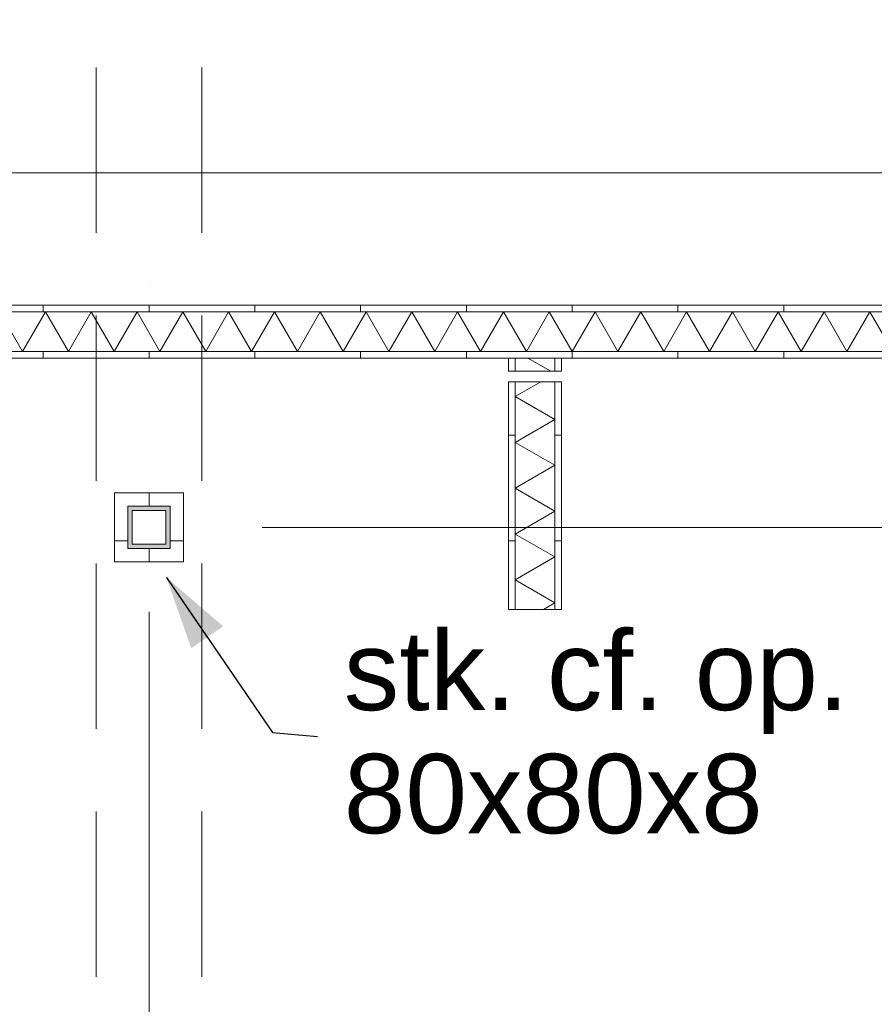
# Model space of a CAD drawing. Header units: millimetres. Extents: x -54205 to 352602, y -8439 to 61516.
# Tile 99 of 189: x 39355 to 40972, y 17124 to 18986. Entities that reach past the tile are written whole.
import ezdxf
from ezdxf.enums import TextEntityAlignment as Align

# ---------------------------------------------------------------- set-up
doc = ezdxf.new("R2010")
doc.units = ezdxf.units.MM
doc.header["$MEASUREMENT"] = 0
doc.linetypes.add('streep-punt', pattern=[2500, 1250, -625, 0, -625])
doc.linetypes.add('streeplijn', pattern=[468.700004, 312.5, -156.200004])
for name, color, linetype in [('28 Draagconstructies', 7, 'Continuous'), ('Maatvoering 1_ 100', 7, 'Continuous'), ('Maatvoering 1_ 100 2D arcering', 7, 'Continuous'), ('New_22 NC Binnenwanden', 7, 'Continuous'), ('New_22 NC Binnenwanden Doorsnede-arcering', 7, 'Continuous'), ('New_22 NC Binnenwanden Laagscheidingslijnen', 7, 'Continuous'), ('New_28 Draagconstructies', 7, 'Continuous'), ('New_28 Draagconstructies Doorsnede-arcering', 7, 'Continuous'), ('New_Maatvoering 1_ 100', 7, 'Continuous'), ('New_Maatvoering 1_ 100 2D arcering', 7, 'Continuous'), ('New_Ruimtefuncties Zone omranding', 7, 'Continuous'), ('Stramien', 7, 'Continuous')]:
    doc.layers.add(name, color=color, linetype=linetype)
doc.styles.add('GENERATED_STYLE_1', font='arial.ttf')
doc.styles.add('GENERATED_STYLE_2', font='arial.ttf')
doc.dimstyles.new('GENERATED_STYLE__11', dxfattribs={"dimtxt": 0.18, "dimasz": 136.8, "dimexe": 0.18, "dimexo": 0.0625, "dimgap": 0, "dimtad": 0, "dimtih": 1, "dimtoh": 1, "dimdec": 4, "dimzin": 0, "dimdsep": 46, "dimcen": 0.09, "dimadec": 0, "dimazin": 0, "dimtfac": 1, "dimtdec": 4, "dimtmove": 0, "dimatfit": 3, "dimldrblk": 'ARROWHEAD_5', "dimfxl": 1, "dimtolj": 1, "dimtzin": 0, "dimarcsym": 0})
doc.dimstyles.new('GENERATED_STYLE__2', dxfattribs={"dimtxt": 250, "dimasz": 142.5, "dimexe": 0.18, "dimexo": 0.0625, "dimgap": 0, "dimtad": 1, "dimtih": 1, "dimtoh": 1, "dimdec": 0, "dimzin": 0, "dimdsep": 46, "dimtxsty": 'GENERATED_STYLE_2', "dimblk": 'ARROWHEAD_11', "dimblk1": 'ARROWHEAD_11', "dimblk2": 'ARROWHEAD_11', "dimcen": 0.09, "dimse1": 1, "dimse2": 1, "dimclrd": 1, "dimclre": 1, "dimclrt": 2, "dimadec": 1, "dimazin": 0, "dimtfac": 1, "dimtdec": 4, "dimtmove": 0, "dimatfit": 3, "dimfxl": 1, "dimtolj": 1, "dimtzin": 0, "dimarcsym": 0})
doc.dimstyles.new('GENERATED_STYLE__3', dxfattribs={"dimtxt": 179.999995, "dimasz": 142.5, "dimexe": 0.18, "dimexo": 0.0625, "dimgap": 0, "dimtad": 1, "dimtih": 1, "dimtoh": 1, "dimdec": 0, "dimzin": 0, "dimdsep": 46, "dimtxsty": 'GENERATED_STYLE_1', "dimblk": 'ARROWHEAD_11', "dimblk1": 'ARROWHEAD_11', "dimblk2": 'ARROWHEAD_11', "dimcen": 0.09, "dimse1": 1, "dimse2": 1, "dimclrd": 1, "dimclre": 1, "dimclrt": 2, "dimadec": 1, "dimazin": 0, "dimtfac": 1, "dimtdec": 4, "dimtmove": 0, "dimatfit": 3, "dimfxl": 1, "dimtolj": 1, "dimtzin": 0, "dimarcsym": 0})
doc.dimstyles.new('GENERATED_STYLE__4', dxfattribs={"dimtxt": 250, "dimasz": 142.5, "dimexe": 0.18, "dimexo": 0.0625, "dimgap": 0, "dimtad": 1, "dimdec": 0, "dimzin": 0, "dimdsep": 46, "dimtxsty": 'GENERATED_STYLE_2', "dimblk": 'ARROWHEAD_11', "dimblk1": 'ARROWHEAD_11', "dimblk2": 'ARROWHEAD_11', "dimcen": 0.09, "dimse1": 1, "dimse2": 1, "dimclrd": 1, "dimclre": 1, "dimclrt": 2, "dimadec": 1, "dimazin": 0, "dimtfac": 1, "dimtdec": 4, "dimtmove": 0, "dimatfit": 3, "dimfxl": 1, "dimtolj": 1, "dimtzin": 0, "dimarcsym": 0})
pattern_1 = [(270, (0, 0), (200, 0), [])]
pattern_2 = [(1e-14, (0, 0), (0, 200), [])]
pattern_3 = [(90, (0, 0), (-200, 0), [])]

# ---------------------------------------------------------------- blocks, each defined once
blk = doc.blocks.new('*X487')
at = {"layer": 'New_22 NC Binnenwanden Doorsnede-arcering', "color": 7, "linetype": 'Continuous', "lineweight": 0}
for p, q in [((39317.6, 18433.4), (39360.9, 18358.4)), ((39404.2, 18433.4), (39360.9, 18358.4)), ((39404.2, 18433.4), (39447.5, 18358.4)), ((39490.8, 18433.4), (39447.5, 18358.4)), ((39490.8, 18433.4), (39534.1, 18358.4)), ((39577.4, 18433.4), (39534.1, 18358.4)), ((39577.4, 18433.4), (39620.7, 18358.4)), ((39664, 18433.4), (39620.7, 18358.4)), ((39664, 18433.4), (39707.3, 18358.4)), ((39750.6, 18433.4), (39707.3, 18358.4)), ((39750.6, 18433.4), (39793.9, 18358.4)), ((39837.2, 18433.4), (39793.9, 18358.4)), ((39837.2, 18433.4), (39880.5, 18358.4)), ((39923.8, 18433.4), (39880.5, 18358.4)), ((39923.8, 18433.4), (39967.1, 18358.4)), ((40010.4, 18433.4), (39967.1, 18358.4)), ((40010.4, 18433.4), (40053.7, 18358.4)), ((40097, 18433.4), (40053.7, 18358.4)), ((40097, 18433.4), (40140.3, 18358.4)), ((40183.6, 18433.4), (40140.3, 18358.4)), ((40183.6, 18433.4), (40226.9, 18358.4)), ((40270.2, 18433.4), (40226.9, 18358.4)), ((40270.2, 18433.4), (40313.5, 18358.4)), ((40356.8, 18433.4), (40313.5, 18358.4)), ((40356.8, 18433.4), (40400.1, 18358.4)), ((40443.4, 18433.4), (40400.1, 18358.4)), ((40443.4, 18433.4), (40486.7, 18358.4)), ((40530, 18433.4), (40486.7, 18358.4)), ((40530, 18433.4), (40573.3, 18358.4)), ((40616.6, 18433.4), (40573.3, 18358.4)), ((40616.6, 18433.4), (40659.9, 18358.4)), ((40703.2, 18433.4), (40659.9, 18358.4)), ((40703.2, 18433.4), (40746.5, 18358.4)), ((40789.8, 18433.4), (40746.5, 18358.4)), ((40789.8, 18433.4), (40833.1, 18358.4)), ((40876.4, 18433.4), (40833.1, 18358.4)), ((40876.4, 18433.4), (40919.7, 18358.4)), ((40963, 18433.4), (40919.7, 18358.4)), ((40963, 18433.4), (41006.3, 18358.4))]:
    blk.add_line(p, q, dxfattribs=at)
blk = doc.blocks.new('Wall_179_1', base_point=(47120, 18345.9))
at = {"layer": 'New_22 NC Binnenwanden Doorsnede-arcering', "linetype": 'Continuous', "lineweight": 0, "true_color": 0x000000}
h = blk.add_hatch(dxfattribs=at)
h.set_pattern_fill('930_Lijnen_vert_200_0001', color=18, style=0, pattern_type=2)
h.set_pattern_definition(pattern_1)
h.paths.add_polyline_path([(39042.5, 18433.4), (47207.5, 18433.4), (47207.5, 18445.9), (39042.5, 18445.9)])
h = blk.add_hatch(dxfattribs=at)
h.set_pattern_fill('930_Lijnen_vert_200_0001', color=18, style=0, pattern_type=2)
h.set_pattern_definition(pattern_1)
h.paths.add_polyline_path([(39130, 18345.9), (47120, 18345.9), (47120, 18358.4), (39130, 18358.4)])
at = {"layer": 'New_22 NC Binnenwanden', "color": 1, "linetype": 'Continuous', "lineweight": 0, "flags": 128}
for points in [[(47207.5, 18445.9), (39030, 18445.9)], [(39130, 18345.9), (40280, 18345.9)], [(40292.5, 18345.9), (40367.5, 18345.9)], [(40380, 18345.9), (42930, 18345.9)]]:
    blk.add_lwpolyline(points, dxfattribs=at)
at = {"layer": 'New_22 NC Binnenwanden Laagscheidingslijnen', "color": 1, "linetype": 'Continuous', "lineweight": 0}
for p, q in [((47132.5, 18433.4), (39117.5, 18433.4)), ((39117.5, 18358.4), (47120, 18358.4))]:
    blk.add_line(p, q, dxfattribs=at)
at = {"layer": 'New_22 NC Binnenwanden', "color": 1, "lineweight": 0}
blk.add_blockref('*X487', (0, 0), dxfattribs=at)
blk = doc.blocks.new('*X490')
at = {"layer": 'New_22 NC Binnenwanden Doorsnede-arcering', "color": 7, "linetype": 'Continuous', "lineweight": 0}
blk.add_line((40316.4, 18345.9), (40359.7, 18320.9), dxfattribs=at)
blk = doc.blocks.new('*X491')
at = {"layer": 'New_22 NC Binnenwanden Doorsnede-arcering', "color": 7, "linetype": 'Continuous', "lineweight": 0}
for p, q in [((40292.5, 18273.1), (40340.6, 18300.9)), ((40292.5, 18273.1), (40367.5, 18229.8)), ((40292.5, 18186.5), (40367.5, 18229.8)), ((40292.5, 18186.5), (40367.5, 18143.2)), ((40292.5, 18099.9), (40367.5, 18143.2)), ((40292.5, 18099.9), (40367.5, 18056.6)), ((40292.5, 18013.3), (40367.5, 18056.6)), ((40292.5, 18013.3), (40367.5, 17970)), ((40292.5, 17926.7), (40367.5, 17970)), ((40292.5, 17926.7), (40367.5, 17883.4)), ((40345.8, 17870.9), (40367.5, 17883.4))]:
    blk.add_line(p, q, dxfattribs=at)
blk = doc.blocks.new('Wall_180_1', base_point=(40380, 17870.9))
at = {"layer": 'New_22 NC Binnenwanden Doorsnede-arcering', "linetype": 'Continuous', "lineweight": 0, "true_color": 0x000000}
h = blk.add_hatch(dxfattribs=at)
h.set_pattern_fill('930_Lijnen_vert_200_0001', color=18, style=0, pattern_type=2)
h.set_pattern_definition(pattern_2)
h.paths.add_polyline_path([(40280, 18345.9), (40280, 18320.9), (40292.5, 18320.9), (40292.5, 18345.9)])
h = blk.add_hatch(dxfattribs=at)
h.set_pattern_fill('930_Lijnen_vert_200_0001', color=18, style=0, pattern_type=2)
h.set_pattern_definition(pattern_2)
h.paths.add_polyline_path([(40380, 18320.9), (40380, 18345.9), (40367.5, 18345.9), (40367.5, 18320.9)])
h = blk.add_hatch(dxfattribs=at)
h.set_pattern_fill('930_Lijnen_vert_200_0001', color=18, style=0, pattern_type=2)
h.set_pattern_definition(pattern_2)
h.paths.add_polyline_path([(40280, 18300.9), (40280, 17870.9), (40292.5, 17870.9), (40292.5, 18300.9)])
h = blk.add_hatch(dxfattribs=at)
h.set_pattern_fill('930_Lijnen_vert_200_0001', color=18, style=0, pattern_type=2)
h.set_pattern_definition(pattern_2)
h.paths.add_polyline_path([(40380, 17870.9), (40380, 18300.9), (40367.5, 18300.9), (40367.5, 17870.9)])
at = {"layer": 'New_22 NC Binnenwanden', "color": 1, "linetype": 'Continuous', "lineweight": 0, "flags": 128}
for points in [[(40280, 18345.9), (40280, 18320.9)], [(40367.5, 18345.9), (40292.5, 18345.9)], [(40380, 18320.9), (40380, 18345.9)], [(40280, 18300.9), (40280, 17870.9)], [(40380, 17870.9), (40380, 18300.9)], [(40280, 17870.9), (40380, 17870.9)]]:
    blk.add_lwpolyline(points, dxfattribs=at)
at = {"layer": 'New_22 NC Binnenwanden Laagscheidingslijnen', "color": 1, "linetype": 'Continuous', "lineweight": 0}
for p, q in [((40292.5, 18345.9), (40292.5, 18320.9)), ((40367.5, 18320.9), (40367.5, 18345.9)), ((40280, 18320.9), (40292.5, 18320.9)), ((40292.5, 18320.9), (40367.5, 18320.9)), ((40367.5, 18320.9), (40380, 18320.9)), ((40292.5, 18300.9), (40280, 18300.9)), ((40292.5, 18300.9), (40292.5, 17870.9)), ((40367.5, 18300.9), (40292.5, 18300.9)), ((40380, 18300.9), (40367.5, 18300.9)), ((40367.5, 17870.9), (40367.5, 18300.9))]:
    blk.add_line(p, q, dxfattribs=at)
at = {"layer": 'New_22 NC Binnenwanden', "color": 1, "lineweight": 0}
for name in ['*X490', '*X491']:
    blk.add_blockref(name, (0, 0), dxfattribs=at)
blk = doc.blocks.new('Wall_320_1', base_point=(39535, 17960.9))
at = {"layer": 'New_22 NC Binnenwanden Doorsnede-arcering', "linetype": 'Continuous', "lineweight": 0, "true_color": 0x000000}
h = blk.add_hatch(dxfattribs=at)
h.set_pattern_fill('930_Lijnen_vert_200_0001', color=18, style=0, pattern_type=2)
h.set_pattern_definition(pattern_2)
h.paths.add_polyline_path([(39560, 18090.9), (39535, 18090.9), (39560, 18065.9)])
h = blk.add_hatch(dxfattribs=at)
h.set_pattern_fill('930_Lijnen_vert_200_0001', color=18, style=0, pattern_type=2)
h.set_pattern_definition(pattern_2)
h.paths.add_polyline_path([(39560, 18065.9), (39535, 18090.9), (39535, 18065.9)])
h = blk.add_hatch(dxfattribs=at)
h.set_pattern_fill('930_Lijnen_vert_200_0001', color=18, style=0, pattern_type=2)
h.set_pattern_definition(pattern_2)
h.paths.add_polyline_path([(39560, 17985.9), (39560, 18065.9), (39535, 18065.9), (39535, 17985.9)])
h = blk.add_hatch(dxfattribs=at)
h.set_pattern_fill('930_Lijnen_vert_200_0001', color=18, style=0, pattern_type=2)
h.set_pattern_definition(pattern_2)
h.paths.add_polyline_path([(39560, 17985.9), (39535, 17960.9), (39560, 17960.9)])
h = blk.add_hatch(dxfattribs=at)
h.set_pattern_fill('930_Lijnen_vert_200_0001', color=18, style=0, pattern_type=2)
h.set_pattern_definition(pattern_2)
h.paths.add_polyline_path([(39535, 17985.9), (39535, 17960.9), (39560, 17985.9)])
at = {"layer": 'New_22 NC Binnenwanden', "color": 1, "linetype": 'Continuous', "lineweight": 0, "flags": 128}
for points in [[(39535, 18090.9), (39560, 18090.9)], [(39535, 18090.9), (39535, 17960.9)], [(39560, 17985.9), (39560, 18065.9)], [(39535, 17960.9), (39560, 17960.9)]]:
    blk.add_lwpolyline(points, dxfattribs=at)
blk = doc.blocks.new('Wall_321_1', base_point=(39535, 18090.9))
at = {"layer": 'New_22 NC Binnenwanden Doorsnede-arcering', "linetype": 'Continuous', "lineweight": 0, "true_color": 0x000000}
h = blk.add_hatch(dxfattribs=at)
h.set_pattern_fill('930_Lijnen_vert_200_0001', color=18, style=0, pattern_type=2)
h.set_pattern_definition(pattern_1)
h.paths.add_polyline_path([(39560, 18065.9), (39640, 18065.9), (39640, 18090.9), (39560, 18090.9)])
h = blk.add_hatch(dxfattribs=at)
h.set_pattern_fill('930_Lijnen_vert_200_0001', color=18, style=0, pattern_type=2)
h.set_pattern_definition(pattern_1)
h.paths.add_polyline_path([(39640, 18065.9), (39665, 18065.9), (39665, 18090.9)])
h = blk.add_hatch(dxfattribs=at)
h.set_pattern_fill('930_Lijnen_vert_200_0001', color=18, style=0, pattern_type=2)
h.set_pattern_definition(pattern_1)
h.paths.add_polyline_path([(39640, 18065.9), (39665, 18090.9), (39640, 18090.9)])
at = {"layer": 'New_22 NC Binnenwanden', "color": 1, "linetype": 'Continuous', "lineweight": 0, "flags": 128}
for points in [[(39665, 18090.9), (39560, 18090.9)], [(39665, 18090.9), (39665, 18065.9)], [(39560, 18065.9), (39640, 18065.9)]]:
    blk.add_lwpolyline(points, dxfattribs=at)
blk = doc.blocks.new('Wall_322_1', base_point=(39535, 17960.9))
at = {"layer": 'New_22 NC Binnenwanden Doorsnede-arcering', "linetype": 'Continuous', "lineweight": 0, "true_color": 0x000000}
h = blk.add_hatch(dxfattribs=at)
h.set_pattern_fill('930_Lijnen_vert_200_0001', color=18, style=0, pattern_type=2)
h.set_pattern_definition(pattern_3)
h.paths.add_polyline_path([(39640, 17985.9), (39560, 17985.9), (39560, 17960.9), (39640, 17960.9)])
h = blk.add_hatch(dxfattribs=at)
h.set_pattern_fill('930_Lijnen_vert_200_0001', color=18, style=0, pattern_type=2)
h.set_pattern_definition(pattern_3)
h.paths.add_polyline_path([(39640, 17985.9), (39665, 17960.9), (39665, 17985.9)])
h = blk.add_hatch(dxfattribs=at)
h.set_pattern_fill('930_Lijnen_vert_200_0001', color=18, style=0, pattern_type=2)
h.set_pattern_definition(pattern_3)
h.paths.add_polyline_path([(39640, 17960.9), (39665, 17960.9), (39640, 17985.9)])
at = {"layer": 'New_22 NC Binnenwanden', "color": 1, "linetype": 'Continuous', "lineweight": 0, "flags": 128}
for points in [[(39640, 17985.9), (39560, 17985.9)], [(39665, 17960.9), (39665, 17985.9)], [(39560, 17960.9), (39665, 17960.9)]]:
    blk.add_lwpolyline(points, dxfattribs=at)
blk = doc.blocks.new('Wall_323_1', base_point=(39665, 17960.9))
at = {"layer": 'New_22 NC Binnenwanden Doorsnede-arcering', "linetype": 'Continuous', "lineweight": 0, "true_color": 0x000000}
h = blk.add_hatch(dxfattribs=at)
h.set_pattern_fill('930_Lijnen_vert_200_0001', color=18, style=0, pattern_type=2)
h.set_pattern_definition([(180, (0, 0), (0, 200), [])])
h.paths.add_polyline_path([(39640, 18065.9), (39640, 17985.9), (39665, 17985.9), (39665, 18065.9)])
at = {"layer": 'New_22 NC Binnenwanden', "color": 1, "linetype": 'Continuous', "lineweight": 0, "flags": 128}
for points in [[(39640, 18065.9), (39640, 17985.9)], [(39665, 17985.9), (39665, 18065.9)]]:
    blk.add_lwpolyline(points, dxfattribs=at)
blk = doc.blocks.new('Standard grid marker')
at = {"layer": 'Stramien', "color": 1, "linetype": 'streep-punt', "lineweight": 0}
blk.add_line((1000, 0), (61400.2, 0), dxfattribs=at)
at = {"layer": 'Stramien', "color": 2, "lineweight": 0, "style": 'GENERATED_STYLE_1'}
for tag, p in [('AC_MarkerText_1_0', (-245, -80)), ('AC_MarkerText_1_1', (63155.2, -80))]:
    blk.add_attdef(tag, text='', height=350, rotation=270, dxfattribs=at).set_placement(p, align=Align.TOP_CENTER)
blk = doc.blocks.new('Standard grid marker_3')
at = {"layer": 'Stramien', "color": 1, "linetype": 'streep-punt', "lineweight": 0}
blk.add_line((1000, 0), (33165, 0), dxfattribs=at)
at = {"layer": 'Stramien', "color": 2, "lineweight": 0, "style": 'GENERATED_STYLE_1'}
blk.add_attdef('AC_MarkerText_1', text='', height=350, dxfattribs=at).set_placement((-500, 175), align=Align.TOP_CENTER)
blk = doc.blocks.new('Beam_2_1', base_point=(39600, 22175.9))
at = {"layer": '28 Draagconstructies', "color": 9, "linetype": 'streeplijn', "lineweight": 0}
for p, q in [((39500, 22175.9), (39500, 16855.9)), ((39700, 22175.9), (39700, 16855.9))]:
    blk.add_line(p, q, dxfattribs=at)
blk = doc.blocks.new('*D1018')
at = {"layer": 'Maatvoering 1_ 100 2D arcering', "linetype": 'Continuous', "lineweight": 0}
for points in [[(64027.5, 27835.9), (64030.4, 27821.6), (64038.5, 27809.4), (64050.6, 27801.3), (64065, 27798.4), (64079.4, 27801.3), (64091.5, 27809.4), (64099.6, 27821.6), (64102.5, 27835.9), (64099.6, 27850.3), (64091.5, 27862.4), (64079.4, 27870.6), (64065, 27873.4), (64050.6, 27870.6), (64038.5, 27862.4), (64030.4, 27850.3)], [(64027.5, 3115.7), (64030.4, 3101.3), (64038.5, 3089.1), (64050.6, 3081), (64065, 3078.2), (64079.4, 3081), (64091.5, 3089.1), (64099.6, 3101.3), (64102.5, 3115.7), (64099.6, 3130), (64091.5, 3142.2), (64079.4, 3150.3), (64065, 3153.2), (64050.6, 3150.3), (64038.5, 3142.2), (64030.4, 3130)]]:
    blk.add_hatch(color=1, dxfattribs=at).paths.add_polyline_path(points)
at = {"layer": 'Maatvoering 1_ 100', "color": 1, "linetype": 'Continuous', "lineweight": 0}
for p, q in [((64065, 27873.4), (64065, 27910.9)), ((64027.5, 27835.9), (63924.4, 27835.9)), ((64205.6, 27835.9), (64102.5, 27835.9)), ((64065, 3153.2), (64065, 27798.4)), ((64027.5, 3115.7), (63924.4, 3115.7)), ((64205.6, 3115.7), (64102.5, 3115.7)), ((64065, 3040.7), (64065, 3078.2))]:
    blk.add_line(p, q, dxfattribs=at)
for centre in [(64065, 27835.9), (64065, 3115.7)]:
    blk.add_circle(centre, 37.5, dxfattribs=at)
at = {"layer": 'Maatvoering 1_ 100', "color": 2, "lineweight": 0, "insert": (64015, 14951.5), "char_height": 250, "attachment_point": 7, "rotation": 90, "style": 'GENERATED_STYLE_2'}
blk.add_mtext('\\A1;{\\pql;\\fArial|b1|i0|c0|p0;\\W1.000000;24.720}', dxfattribs=at)
blk = doc.blocks.new('ARROWHEAD_11')
at = {"color": 0, "linetype": 'Continuous', "lineweight": 0}
blk.add_line((0, 0), (-1, 0), dxfattribs=at)
at = {"color": 0, "linetype": 'Continuous', "lineweight": 0, "const_width": 0.25, "flags": 128}
blk.add_lwpolyline([(-0.125, 0, 1), (0.125, 0, 1)], format="xyb", close=True, dxfattribs=at)
blk = doc.blocks.new('*D1135')
at = {"layer": 'New_Maatvoering 1_ 100 2D arcering', "linetype": 'Continuous', "lineweight": 0}
for points in [[(39092.5, 15970.9), (39095.4, 15956.6), (39103.5, 15944.4), (39115.6, 15936.3), (39130, 15933.4), (39144.4, 15936.3), (39156.5, 15944.4), (39164.6, 15956.6), (39167.5, 15970.9), (39164.6, 15985.3), (39156.5, 15997.4), (39144.4, 16005.6), (39130, 16008.4), (39115.6, 16005.6), (39103.5, 15997.4), (39095.4, 15985.3)], [(40242.5, 15970.9), (40245.4, 15956.6), (40253.5, 15944.4), (40265.6, 15936.3), (40280, 15933.4), (40294.4, 15936.3), (40306.5, 15944.4), (40314.6, 15956.6), (40317.5, 15970.9), (40314.6, 15985.3), (40306.5, 15997.4), (40294.4, 16005.6), (40280, 16008.4), (40265.6, 16005.6), (40253.5, 15997.4), (40245.4, 15985.3)]]:
    blk.add_hatch(color=1, dxfattribs=at).paths.add_polyline_path(points)
at = {"layer": 'New_Maatvoering 1_ 100', "color": 1, "linetype": 'Continuous', "lineweight": 0}
for p, q in [((39130, 16008.4), (39130, 16111.5)), ((40280, 16008.4), (40280, 16111.5)), ((39167.5, 15970.9), (40242.5, 15970.9)), ((39130, 15830.3), (39130, 15933.4)), ((40280, 15830.3), (40280, 15933.4))]:
    blk.add_line(p, q, dxfattribs=at)
for centre in [(39130, 15970.9), (40280, 15970.9)]:
    blk.add_circle(centre, 37.5, dxfattribs=at)
at = {"layer": 'New_Maatvoering 1_ 100', "color": 2, "lineweight": 0, "insert": (39396.1, 16006.9), "char_height": 180, "attachment_point": 7, "style": 'GENERATED_STYLE_1'}
blk.add_mtext('\\A1;{\\pql;\\fArial|b0|i0|c0|p0;\\W1.000000;1.150}', dxfattribs=at)
blk = doc.blocks.new('*D1136')
at = {"layer": 'New_Maatvoering 1_ 100 2D arcering', "linetype": 'Continuous', "lineweight": 0}
for points in [[(40242.5, 15970.9), (40245.4, 15956.6), (40253.5, 15944.4), (40265.6, 15936.3), (40280, 15933.4), (40294.4, 15936.3), (40306.5, 15944.4), (40314.6, 15956.6), (40317.5, 15970.9), (40314.6, 15985.3), (40306.5, 15997.4), (40294.4, 16005.6), (40280, 16008.4), (40265.6, 16005.6), (40253.5, 15997.4), (40245.4, 15985.3)], [(40342.5, 15970.9), (40345.4, 15956.6), (40353.5, 15944.4), (40365.6, 15936.3), (40380, 15933.4), (40394.4, 15936.3), (40406.5, 15944.4), (40414.6, 15956.6), (40417.5, 15970.9), (40414.6, 15985.3), (40406.5, 15997.4), (40394.4, 16005.6), (40380, 16008.4), (40365.6, 16005.6), (40353.5, 15997.4), (40345.4, 15985.3)]]:
    blk.add_hatch(color=1, dxfattribs=at).paths.add_polyline_path(points)
at = {"layer": 'New_Maatvoering 1_ 100', "color": 1, "linetype": 'Continuous', "lineweight": 0}
for p, q in [((40280, 16008.4), (40280, 16111.5)), ((40380, 16008.4), (40380, 16111.5)), ((40317.5, 15970.9), (40342.5, 15970.9)), ((40280, 15830.3), (40280, 15933.4)), ((40380, 15830.3), (40380, 15933.4))]:
    blk.add_line(p, q, dxfattribs=at)
for centre in [(40280, 15970.9), (40380, 15970.9)]:
    blk.add_circle(centre, 37.5, dxfattribs=at)
blk = doc.blocks.new('*D1137')
at = {"layer": 'New_Maatvoering 1_ 100 2D arcering', "linetype": 'Continuous', "lineweight": 0}
for points in [[(40342.5, 15970.9), (40345.4, 15956.6), (40353.5, 15944.4), (40365.6, 15936.3), (40380, 15933.4), (40394.4, 15936.3), (40406.5, 15944.4), (40414.6, 15956.6), (40417.5, 15970.9), (40414.6, 15985.3), (40406.5, 15997.4), (40394.4, 16005.6), (40380, 16008.4), (40365.6, 16005.6), (40353.5, 15997.4), (40345.4, 15985.3)], [(42892.5, 15970.9), (42895.4, 15956.6), (42903.5, 15944.4), (42915.6, 15936.3), (42930, 15933.4), (42944.4, 15936.3), (42956.5, 15944.4), (42964.6, 15956.6), (42967.5, 15970.9), (42964.6, 15985.3), (42956.5, 15997.4), (42944.4, 16005.6), (42930, 16008.4), (42915.6, 16005.6), (42903.5, 15997.4), (42895.4, 15985.3)]]:
    blk.add_hatch(color=1, dxfattribs=at).paths.add_polyline_path(points)
at = {"layer": 'New_Maatvoering 1_ 100', "color": 1, "linetype": 'Continuous', "lineweight": 0}
for p, q in [((40380, 16008.4), (40380, 16111.5)), ((42930, 16008.4), (42930, 16111.5)), ((40417.5, 15970.9), (42892.5, 15970.9)), ((40380, 15830.3), (40380, 15933.4)), ((42930, 15830.3), (42930, 15933.4))]:
    blk.add_line(p, q, dxfattribs=at)
for centre in [(40380, 15970.9), (42930, 15970.9)]:
    blk.add_circle(centre, 37.5, dxfattribs=at)
at = {"layer": 'New_Maatvoering 1_ 100', "color": 2, "lineweight": 0, "char_height": 180, "attachment_point": 7, "style": 'GENERATED_STYLE_1'}
for s, insert in [('\\A1;{\\pql;\\fArial|b0|i0|c0|p0;\\W1.000000;100}', (40417.5, 16006.9)), ('\\A1;{\\pql;\\fArial|b0|i0|c0|p0;\\W1.000000;2.550}', (41346.1, 16006.9))]:
    blk.add_mtext(s, dxfattribs=dict(at, insert=insert))
blk = doc.blocks.new('*D1153')
at = {"layer": 'New_Maatvoering 1_ 100 2D arcering', "linetype": 'Continuous', "lineweight": 0}
for points in [[(38992.5, 18695.9), (38995.4, 18681.6), (39003.5, 18669.4), (39015.6, 18661.3), (39030, 18658.4), (39044.4, 18661.3), (39056.5, 18669.4), (39064.6, 18681.6), (39067.5, 18695.9), (39064.6, 18710.3), (39056.5, 18722.4), (39044.4, 18730.6), (39030, 18733.4), (39015.6, 18730.6), (39003.5, 18722.4), (38995.4, 18710.3)], [(47182.5, 18695.9), (47185.4, 18681.6), (47193.5, 18669.4), (47205.6, 18661.3), (47220, 18658.4), (47234.4, 18661.3), (47246.5, 18669.4), (47254.6, 18681.6), (47257.5, 18695.9), (47254.6, 18710.3), (47246.5, 18722.4), (47234.4, 18730.6), (47220, 18733.4), (47205.6, 18730.6), (47193.5, 18722.4), (47185.4, 18710.3)]]:
    blk.add_hatch(color=1, dxfattribs=at).paths.add_polyline_path(points)
at = {"layer": 'New_Maatvoering 1_ 100', "color": 1, "linetype": 'Continuous', "lineweight": 0}
for p, q in [((39030, 18733.4), (39030, 18836.5)), ((47220, 18733.4), (47220, 18836.5)), ((39067.5, 18695.9), (47182.5, 18695.9)), ((39030, 18555.3), (39030, 18658.4)), ((47220, 18555.3), (47220, 18658.4))]:
    blk.add_line(p, q, dxfattribs=at)
for centre in [(39030, 18695.9), (47220, 18695.9)]:
    blk.add_circle(centre, 37.5, dxfattribs=at)
at = {"layer": 'New_Maatvoering 1_ 100', "color": 2, "lineweight": 0, "insert": (42816.1, 18731.9), "char_height": 180, "attachment_point": 7, "style": 'GENERATED_STYLE_1'}
blk.add_mtext('\\A1;{\\pql;\\fArial|b0|i0|c0|p0;\\W1.000000;8.190}', dxfattribs=at)
blk = doc.blocks.new('ARROWHEAD_5')
at = {"linetype": 'Continuous', "lineweight": 0}
blk.add_hatch(color=0, dxfattribs=at).paths.add_polyline_path([(-1, 0.2679), (0, 0), (-1, -0.2679)])
at = {"color": 0, "linetype": 'Continuous', "lineweight": 0}
blk.add_line((0, 0), (-1, 0), dxfattribs=at)
blk = doc.blocks.new('Buis vk warmgew kolom 27_4')
at = {"layer": 'New_28 Draagconstructies Doorsnede-arcering', "linetype": 'Continuous', "lineweight": 0, "true_color": 0x000000}
h = blk.add_hatch(color=18, dxfattribs=at)
h.paths.add_polyline_path([(-40, -40), (40, -40), (40, 40), (-40, 40)])
h.paths.add_polyline_path([(-32, -32), (-32, 32), (32, 32), (32, -32)], flags=0)
at = {"layer": 'New_28 Draagconstructies', "color": 1, "linetype": 'Continuous', "lineweight": 0}
for p, q in [((40, 40), (-40, 40)), ((-40, 40), (-40, -40)), ((40, -40), (40, 40)), ((-32, -32), (-32, 32)), ((-32, 32), (32, 32)), ((32, 32), (32, -32)), ((32, -32), (-32, -32)), ((-40, -40), (40, -40))]:
    blk.add_line(p, q, dxfattribs=at)
blk = doc.blocks.new('*D1291')
at = {"layer": 'Maatvoering 1_ 100 2D arcering', "linetype": 'Continuous', "lineweight": 0}
for points in [[(30237.5, 32015.9), (30240.4, 32001.6), (30248.5, 31989.4), (30260.6, 31981.3), (30275, 31978.4), (30289.4, 31981.3), (30301.5, 31989.4), (30309.6, 32001.6), (30312.5, 32015.9), (30309.6, 32030.3), (30301.5, 32042.4), (30289.4, 32050.6), (30275, 32053.4), (30260.6, 32050.6), (30248.5, 32042.4), (30240.4, 32030.3)], [(57892.5, 32015.9), (57895.4, 32001.6), (57903.5, 31989.4), (57915.6, 31981.3), (57930, 31978.4), (57944.4, 31981.3), (57956.5, 31989.4), (57964.6, 32001.6), (57967.5, 32015.9), (57964.6, 32030.3), (57956.5, 32042.4), (57944.4, 32050.6), (57930, 32053.4), (57915.6, 32050.6), (57903.5, 32042.4), (57895.4, 32030.3)]]:
    blk.add_hatch(color=1, dxfattribs=at).paths.add_polyline_path(points)
at = {"layer": 'Maatvoering 1_ 100', "color": 1, "linetype": 'Continuous', "lineweight": 0}
for p, q in [((30275, 32053.4), (30275, 32156.5)), ((57930, 32053.4), (57930, 32156.5)), ((30200, 32015.9), (30237.5, 32015.9)), ((30312.5, 32015.9), (57892.5, 32015.9)), ((57967.5, 32015.9), (58005, 32015.9)), ((30275, 31875.3), (30275, 31978.4)), ((57930, 31875.3), (57930, 31978.4))]:
    blk.add_line(p, q, dxfattribs=at)
for centre in [(30275, 32015.9), (57930, 32015.9)]:
    blk.add_circle(centre, 37.5, dxfattribs=at)
at = {"layer": 'Maatvoering 1_ 100', "color": 2, "lineweight": 0, "insert": (43578.2, 32065.9), "char_height": 250, "attachment_point": 7, "style": 'GENERATED_STYLE_2'}
blk.add_mtext('\\A1;{\\pql;\\fArial|b1|i0|c0|p0;\\W1.000000;27.655}', dxfattribs=at)

msp = doc.modelspace()

# ---------------------------------------------------------------- linework, layer by layer
at = {"layer": 'New_Ruimtefuncties Zone omranding', "color": 240, "linetype": 'Continuous', "lineweight": 0, "true_color": 0xfd1e4a, "flags": 128}
msp.add_lwpolyline([(30425, 20300.9), (30425, 15650.9), (29050, 15650.9), (29050, 10905.9), (30425, 10905.9), (30425, 10990.9), (32395, 10990.9), (32395, 18030.9), (35730, 18030.9), (35730, 18195.9), (36270, 18195.9), (36270, 18150.9), (39030, 18150.9), (39030, 18445.9), (47220, 18445.9), (47220, 18150.9), (50130, 18150.9), (50130, 18445.9), (54570, 18445.9), (54570, 17925.9), (57600, 17925.9), (57600, 18180.9), (57600, 20325.9)], dxfattribs=at)
at = {"layer": 'New_Ruimtefuncties Zone omranding', "color": 9, "linetype": 'Continuous', "lineweight": 0, "flags": 128}
msp.add_lwpolyline([(36075, 10990.9), (39525, 10990.9), (39525, 11200.9), (39675, 11200.9), (39675, 10990.9), (43125, 10990.9), (43125, 11200.9), (43195, 11200.9), (43195, 11930.9), (43025, 11930.9), (43025, 16645.9), (43125, 16645.9), (43125, 17685.9), (43025, 17685.9), (43025, 17870.9), (42930, 17870.9), (42930, 18345.9), (39870, 18345.9), (39130, 18345.9)], dxfattribs=at)

# ---------------------------------------------------------------- block references
at = {"layer": '28 Draagconstructies', "color": 9, "lineweight": 0}
msp.add_blockref('Beam_2_1', (39600, 22175.9), dxfattribs=at)
at = {"layer": 'New_22 NC Binnenwanden', "color": 1, "lineweight": 0}
for name, p in [('Wall_179_1', (47120, 18345.9)), ('Wall_180_1', (40380, 17870.9)), ('Wall_320_1', (39535, 17960.9)), ('Wall_321_1', (39535, 18090.9)), ('Wall_323_1', (39665, 17960.9)), ('Wall_322_1', (39535, 17960.9))]:
    msp.add_blockref(name, p, dxfattribs=at)
at = {"layer": 'New_28 Draagconstructies', "color": 9, "linetype": 'Continuous', "lineweight": 0, "xscale": -1, "zscale": 1000, "rotation": 270}
msp.add_blockref('Buis vk warmgew kolom 27_4', (39600, 18025.9), dxfattribs=at)
at = {"layer": 'Stramien', "color": 1, "linetype": 'Continuous', "lineweight": 0, "zscale": 1000, "rotation": 90}
msp.add_blockref('Standard grid marker', (39600, -1884.3), dxfattribs=at)
at = {"layer": 'Stramien', "color": 1, "linetype": 'Continuous', "lineweight": 0, "xscale": -1, "zscale": 1000}
msp.add_blockref('Standard grid marker_3', (64565, 18025.9), dxfattribs=at)

# ---------------------------------------------------------------- texts
at = {"layer": 'New_Maatvoering 1_ 100', "color": 2, "linetype": 'Continuous', "lineweight": 0, "insert": (39968.3, 17638), "char_height": 150, "attachment_point": 4, "line_spacing_factor": 0.930982, "style": 'GENERATED_STYLE_1'}
msp.add_mtext('\\A1;{\\pql;\\fArial|b0|i0|c0|p0;\\W1.000000;stk. cf. op. constr.\\P\\pql;\\fArial|b0|i0|c0|p0;\\W1.000000;8\\fArial|b0|i0|c0|p0;\\W1.000000;0x\\fArial|b0|i0|c0|p0;\\W1.000000;8\\fArial|b0|i0|c0|p0;\\W1.000000;0x8}', dxfattribs=at)

# ---------------------------------------------------------------- dimensions: what is measured, and where the dimension line sits
at = {"layer": 'Maatvoering 1_ 100', "color": 1, "linetype": 'Continuous', "lineweight": 0}
dim = msp.add_linear_dim(base=(57930, 32015.9), p1=(30275, 25760.9), p2=(57930, 10660.9), dimstyle='GENERATED_STYLE__2', dxfattribs=at)
dim.commit()
dim.dimension.update_dxf_attribs({"geometry": '*D1291', "text_midpoint": (44092.1, 32190.9), "dimtype": 160})
dim = msp.add_linear_dim(base=(64065, 27835.9), p1=(-230, 3115.7), p2=(32070, 27835.9), angle=90, dimstyle='GENERATED_STYLE__4', dxfattribs=at)
dim.commit()
dim.dimension.update_dxf_attribs({"geometry": '*D1018', "text_midpoint": (63890, 15465.4), "dimtype": 160, "text_rotation": 90})
at = {"layer": 'New_Maatvoering 1_ 100', "color": 1, "linetype": 'Continuous', "lineweight": 0}
for base, p1, p2, picture, middle in [((47220, 18695.9), (39030, 18445.9), (47220, 18445.9), '*D1153', (43117.6, 18821.9)), ((40280, 15970.9), (39130, 18108.4), (40280, 18108.4), '*D1135', (39697.6, 16096.9)), ((40380, 15970.9), (40280, 18108.4), (40380, 18108.4), '*D1136', (40623, 16096.9)), ((42930, 15970.9), (40380, 18108.4), (42930, 17870.9), '*D1137', (41647.6, 16096.9))]:
    dim = msp.add_linear_dim(base=base, p1=p1, p2=p2, dimstyle='GENERATED_STYLE__3', dxfattribs=at)
    dim.commit()
    dim.dimension.update_dxf_attribs({"geometry": picture, "text_midpoint": middle, "dimtype": 160})

# ---------------------------------------------------------------- leaders
at = {"layer": 'New_Maatvoering 1_ 100', "color": 9, "linetype": 'Continuous', "lineweight": 0, "annotation_type": 0, "has_hookline": 1, "hookline_direction": 0, "text_width": 1616.2}
msp.add_leader([(39632.9, 17931.1), (39833.3, 17638), (39918.3, 17630.7)], dimstyle='GENERATED_STYLE__11', dxfattribs=at)

doc.saveas('drawing.dxf')
